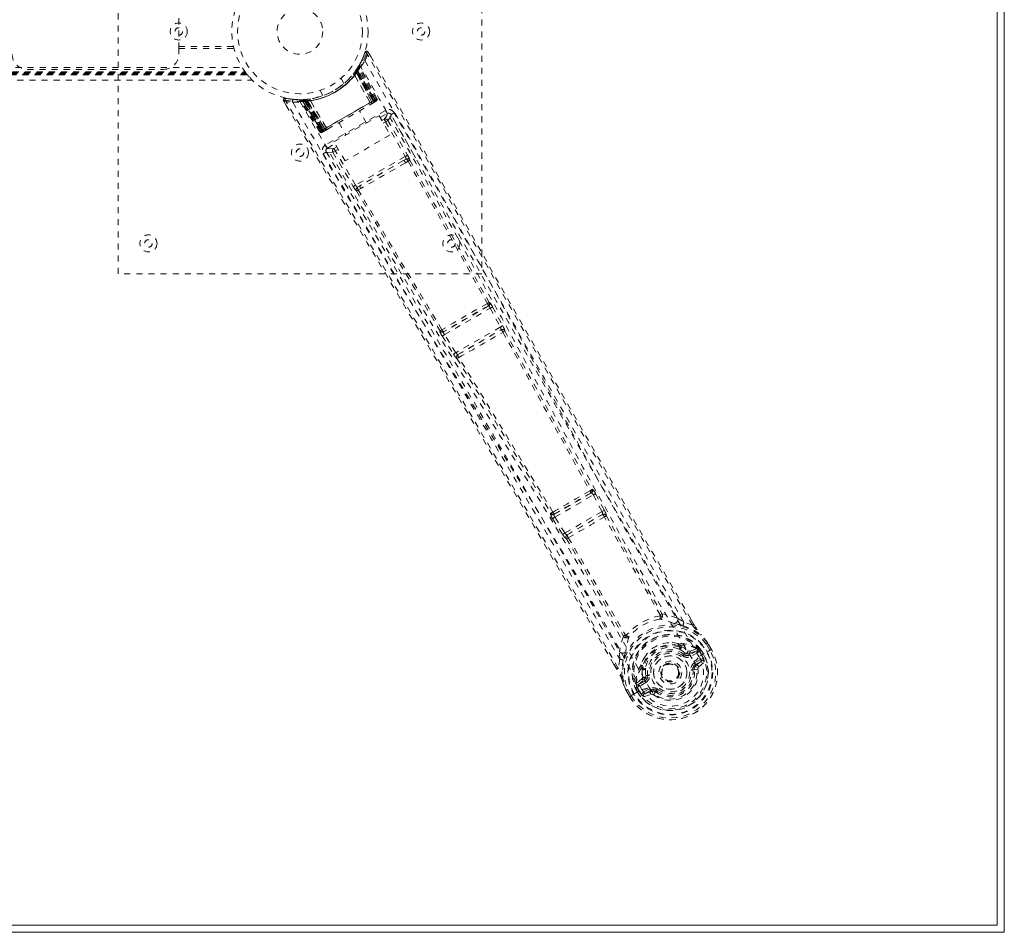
# Model space of a CAD drawing. Header units: inches. Extents: x 25.5 to 109, y 45.4 to 75.2.
# Tile 5 of 6: x 92.8 to 109, y 45.4 to 60.5. Entities that reach past the tile are written whole.
import ezdxf

# ---------------------------------------------------------------- set-up
doc = ezdxf.new("R2010")
doc.units = ezdxf.units.IN
doc.header["$MEASUREMENT"] = 0
doc.linetypes.add('SLD-Dashed', pattern=[0.075, 0.05, -0.025])
doc.linetypes.add('SLD-Solid', pattern=[0])

msp = doc.modelspace()

# ---------------------------------------------------------------- linework, layer by layer
at = {"color": 7, "linetype": 'SLD-Solid', "lineweight": 15}
for p, q in [((109.004, 75.166), (109.004, 45.416)), ((108.886, 75.048), (108.886, 45.534)), ((108.886, 45.534), (108.886, 75.048)), ((108.886, 45.534), (25.622, 45.534)), ((25.622, 45.534), (108.886, 45.534)), ((109.004, 45.416), (25.504, 45.416))]:
    msp.add_line(p, q, dxfattribs=at)
at = {"color": 7, "linetype": 'SLD-Dashed', "lineweight": 0}
for p, q in [((94.379, 56.291), (94.379, 64.291)), ((100.379, 64.291), (100.379, 56.291)), ((95.379, 60.009), (95.379, 60.572)), ((95.379, 60.041), (96.282, 60.041)), ((95.379, 60.009), (96.289, 60.009)), ((95.379, 59.916), (95.379, 60.009)), ((98.4, 59.814), (98.343, 59.708)), ((98.452, 59.945), (98.405, 59.825)), ((98.507, 59.951), (98.48, 59.936)), ((98.548, 59.877), (98.507, 59.951)), ((38.084, 59.698), (96.423, 59.698)), ((92.879, 59.666), (95.129, 59.666)), ((98.294, 59.633), (98.311, 59.657)), ((98.306, 59.649), (98.303, 59.645)), ((98.303, 59.645), (98.327, 59.629)), ((98.347, 59.684), (98.305, 59.62)), ((98.307, 59.651), (98.306, 59.65)), ((98.306, 59.649), (98.329, 59.633)), ((98.347, 59.714), (98.307, 59.651)), ((98.311, 59.656), (98.314, 59.661)), ((98.311, 59.656), (98.335, 59.64)), ((98.314, 59.661), (98.319, 59.669)), ((98.314, 59.661), (98.338, 59.645)), ((98.338, 59.645), (98.335, 59.64)), ((98.335, 59.64), (98.612, 59.16)), ((98.343, 59.675), (98.338, 59.674)), ((98.616, 59.162), (98.338, 59.645)), ((98.622, 59.162), (98.345, 59.687)), ((98.622, 59.166), (98.347, 59.684)), ((98.365, 59.717), (98.357, 59.703)), ((98.638, 59.175), (98.357, 59.703)), ((98.365, 59.746), (98.358, 59.732)), ((98.65, 59.182), (98.365, 59.717)), ((37.914, 59.486), (96.593, 59.486)), ((37.915, 59.486), (96.592, 59.486)), ((37.997, 59.576), (96.51, 59.576)), ((37.997, 59.576), (96.51, 59.576)), ((38.001, 59.581), (96.506, 59.581)), ((38.002, 59.582), (96.505, 59.582)), ((38.004, 59.584), (96.504, 59.584)), ((38.014, 59.596), (96.494, 59.596)), ((38.017, 59.601), (96.49, 59.601)), ((38.029, 59.616), (96.479, 59.616)), ((38.037, 59.627), (96.47, 59.627)), ((96.506, 59.581), (96.51, 59.576)), ((98.105, 59.432), (98.057, 59.516)), ((98.266, 59.595), (98.264, 59.592)), ((98.281, 59.573), (98.28, 59.571)), ((98.537, 59.117), (98.28, 59.571)), ((98.281, 59.573), (98.539, 59.116)), ((98.292, 59.63), (98.315, 59.613)), ((98.294, 59.633), (98.318, 59.616)), ((98.304, 59.619), (98.305, 59.62)), ((98.563, 59.132), (98.304, 59.619)), ((98.305, 59.62), (98.565, 59.133)), ((98.315, 59.613), (98.585, 59.145)), ((98.588, 59.146), (98.318, 59.616)), ((98.601, 59.154), (98.327, 59.629)), ((98.329, 59.633), (98.604, 59.156)), ((97.711, 59.316), (97.759, 59.232)), ((97.135, 59.159), (97.141, 59.189)), ((97.266, 59.174), (97.141, 59.189)), ((97.373, 59.163), (97.357, 59.164)), ((97.469, 59.167), (97.394, 59.163)), ((97.418, 59.152), (97.735, 58.649)), ((97.496, 59.153), (97.42, 59.149)), ((97.458, 59.137), (97.456, 59.166)), ((97.456, 59.166), (97.462, 59.166)), ((97.464, 59.138), (97.462, 59.166)), ((97.47, 59.167), (97.469, 59.167)), ((97.476, 59.168), (97.471, 59.167)), ((97.473, 59.138), (97.471, 59.167)), ((97.478, 59.139), (97.476, 59.168)), ((97.494, 59.14), (97.491, 59.169)), ((97.491, 59.169), (97.495, 59.169)), ((97.498, 59.141), (97.495, 59.169)), ((97.496, 59.153), (97.498, 59.153)), ((97.789, 58.685), (97.496, 59.153)), ((97.498, 59.153), (97.79, 58.685)), ((97.541, 59.175), (97.538, 59.175)), ((97.551, 59.15), (97.549, 59.15)), ((97.815, 58.698), (97.549, 59.15)), ((97.551, 59.15), (97.816, 58.7)), ((98.612, 59.16), (97.741, 58.657)), ((97.752, 58.664), (98.601, 59.154)), ((98.565, 59.133), (98.622, 59.166)), ((98.638, 59.175), (98.65, 59.182)), ((97.109, 59.144), (97.152, 59.071)), ((97.398, 59.149), (97.382, 59.149)), ((97.703, 58.635), (97.382, 59.149)), ((97.715, 58.642), (97.398, 59.149)), ((97.731, 58.651), (97.42, 59.149)), ((97.464, 59.138), (97.458, 59.137)), ((97.458, 59.137), (97.737, 58.655)), ((97.741, 58.657), (97.464, 59.138)), ((97.749, 58.662), (97.473, 59.138)), ((97.478, 59.139), (97.752, 58.664)), ((97.494, 59.14), (97.765, 58.671)), ((97.768, 58.673), (97.498, 59.141)), ((98.585, 59.145), (97.768, 58.673)), ((98.791, 58.988), (97.8, 58.417)), ((98.537, 59.117), (98.539, 59.116)), ((98.553, 59.093), (98.611, 59.126)), ((98.565, 59.133), (98.563, 59.132)), ((98.585, 59.145), (98.588, 59.146)), ((98.615, 59.128), (98.618, 59.13)), ((98.626, 59.135), (98.63, 59.137)), ((98.63, 59.137), (98.629, 59.139)), ((98.637, 59.141), (98.637, 59.141)), ((98.638, 59.141), (98.641, 59.144)), ((97.94, 58.47), (98.686, 58.901)), ((98.476, 58.78), (98.36, 58.981)), ((98.686, 58.901), (98.869, 58.584)), ((98.704, 58.869), (98.821, 58.936)), ((98.733, 58.819), (98.77, 58.841)), ((98.883, 58.919), (98.871, 58.933)), ((98.883, 58.917), (98.878, 58.925)), ((98.884, 58.916), (98.883, 58.917)), ((99.285, 58.207), (98.884, 58.916)), ((97.731, 58.651), (97.789, 58.685)), ((97.765, 58.671), (97.768, 58.673)), ((97.771, 58.641), (97.829, 58.674)), ((97.79, 58.685), (97.789, 58.685)), ((97.815, 58.698), (97.816, 58.7)), ((98.022, 58.786), (98.138, 58.585)), ((98.755, 58.78), (98.792, 58.802)), ((98.792, 58.802), (99.116, 58.227)), ((98.831, 58.824), (99.155, 58.248)), ((97.703, 58.635), (97.715, 58.642)), ((97.741, 58.624), (97.745, 58.626)), ((97.752, 58.63), (97.756, 58.633)), ((97.764, 58.637), (97.755, 58.632)), ((97.764, 58.637), (97.767, 58.639)), ((98.869, 58.584), (98.123, 58.153)), ((97.831, 58.365), (97.959, 58.438)), ((97.987, 58.389), (97.939, 58.361)), ((98.123, 58.153), (97.94, 58.47)), ((98.01, 58.35), (97.962, 58.322)), ((97.809, 58.319), (97.814, 58.303)), ((97.811, 58.309), (97.816, 58.301)), ((97.816, 58.301), (97.817, 58.3)), ((97.817, 58.3), (98.23, 57.599)), ((97.923, 58.299), (97.962, 58.322)), ((97.923, 58.299), (98.259, 57.731)), ((98.298, 57.754), (97.962, 58.322)), ((99.116, 58.227), (98.298, 57.754)), ((99.13, 58.184), (99.089, 58.16)), ((99.089, 58.16), (98.369, 57.744)), ((99.121, 58.125), (99.163, 58.15)), ((98.369, 57.744), (98.327, 57.72)), ((98.341, 57.675), (98.383, 57.699)), ((100.379, 56.291), (94.379, 56.291)), ((100.49, 55.758), (99.749, 55.329)), ((100.484, 55.757), (100.49, 55.758)), ((100.507, 55.818), (100.501, 55.817)), ((100.558, 55.743), (100.725, 55.433)), ((99.765, 55.287), (100.519, 55.722)), ((100.519, 55.722), (100.686, 55.411)), ((99.692, 55.35), (99.688, 55.345)), ((99.727, 55.263), (99.913, 54.963)), ((99.749, 55.329), (99.753, 55.335)), ((99.951, 54.987), (99.765, 55.287)), ((100.686, 55.411), (99.951, 54.987)), ((99.985, 54.955), (100.697, 55.366)), ((100.697, 55.366), (100.697, 55.365)), ((100.758, 55.348), (100.759, 55.348)), ((99.985, 54.955), (99.985, 54.955)), ((99.969, 54.892), (99.97, 54.892)), ((102.189, 52.671), (101.572, 52.315)), ((102.176, 52.669), (102.189, 52.671)), ((102.193, 52.728), (102.206, 52.731)), ((102.259, 52.658), (102.403, 52.385)), ((101.586, 52.271), (102.22, 52.638)), ((102.22, 52.638), (102.364, 52.364)), ((101.521, 52.34), (101.512, 52.331)), ((101.572, 52.315), (101.581, 52.325)), ((102.364, 52.364), (101.751, 52.01)), ((102.403, 52.385), (102.418, 52.354)), ((101.548, 52.248), (101.713, 51.986)), ((101.751, 52.01), (101.586, 52.271)), ((101.789, 51.98), (102.371, 52.316)), ((102.371, 52.316), (102.37, 52.315)), ((102.432, 52.297), (102.432, 52.298)), ((101.713, 51.986), (101.732, 51.958)), ((101.774, 51.918), (101.775, 51.918)), ((101.79, 51.981), (101.789, 51.98)), ((103.608, 50.605), (103.715, 50.537)), ((103.881, 50.499), (103.83, 50.587)), ((103.882, 50.499), (103.832, 50.587)), ((103.856, 50.486), (103.715, 50.537)), ((102.657, 49.926), (102.652, 50.053)), ((103.621, 50.185), (103.64, 50.175)), ((103.653, 50.12), (103.642, 50.139)), ((103.659, 50.155), (103.671, 50.136)), ((103.804, 50.019), (103.929, 50.063)), ((103.925, 50.099), (103.815, 50.059)), ((103.929, 50.063), (103.816, 49.998)), ((103.925, 50.099), (103.939, 50.095)), ((103.944, 50.093), (103.939, 50.094)), ((103.962, 50.074), (103.968, 50.063)), ((103.976, 50.061), (103.962, 50.074)), ((103.968, 50.063), (104.007, 49.996)), ((104.001, 50.076), (103.976, 50.06)), ((104.012, 49.999), (103.976, 50.06)), ((104.001, 50.076), (104.002, 50.076)), ((104.002, 50.076), (104.038, 50.014)), ((104.143, 50.074), (104.085, 50.174)), ((104.1, 50.049), (104.12, 50.06)), ((104.111, 50.189), (104.108, 50.193)), ((104.169, 50.087), (104.109, 50.189)), ((104.169, 50.088), (104.111, 50.189)), ((104.12, 50.06), (104.166, 50.086)), ((104.166, 50.086), (104.169, 50.088)), ((102.657, 49.926), (102.632, 49.778)), ((103.718, 50.004), (103.736, 50.027)), ((103.736, 50.027), (103.748, 50.021)), ((103.804, 50.019), (103.816, 49.998)), ((103.944, 50.037), (103.831, 49.972)), ((103.892, 49.866), (103.993, 49.924)), ((103.907, 49.84), (104.008, 49.898)), ((104.008, 49.898), (103.918, 49.822)), ((103.964, 49.97), (104.095, 50.046)), ((104.007, 49.996), (104.012, 49.999)), ((104.095, 50.046), (104.1, 50.049)), ((102.607, 49.763), (102.562, 49.84)), ((102.563, 49.841), (102.607, 49.764)), ((103.008, 49.811), (103.01, 49.832)), ((103.016, 49.783), (103.027, 49.764)), ((103.039, 49.791), (103.05, 49.771)), ((103.888, 49.755), (103.864, 49.752)), ((103.887, 49.764), (103.888, 49.755)), ((103.946, 49.762), (103.888, 49.755)), ((103.918, 49.822), (103.907, 49.84)), ((103.961, 49.802), (104.053, 49.882)), ((103.021, 49.601), (102.932, 49.525)), ((102.962, 49.504), (103.061, 49.59)), ((103.074, 49.569), (102.962, 49.504)), ((103.061, 49.59), (103.074, 49.569)), ((103.088, 49.654), (103.118, 49.657)), ((103.088, 49.64), (103.088, 49.654)), ((103.355, 49.626), (103.348, 49.64)), ((103.36, 49.619), (103.355, 49.626)), ((102.759, 49.414), (102.761, 49.41)), ((102.819, 49.309), (102.761, 49.41)), ((102.762, 49.411), (102.82, 49.308)), ((102.787, 49.425), (102.844, 49.324)), ((102.893, 49.352), (103.023, 49.427)), ((102.94, 49.462), (102.913, 49.448)), ((102.913, 49.448), (102.913, 49.448)), ((102.949, 49.385), (102.913, 49.448)), ((102.929, 49.511), (102.928, 49.506)), ((102.929, 49.511), (102.932, 49.525)), ((102.932, 49.525), (102.932, 49.525)), ((102.932, 49.525), (102.932, 49.525)), ((102.935, 49.481), (102.941, 49.47)), ((102.94, 49.462), (102.935, 49.481)), ((102.94, 49.462), (102.975, 49.4)), ((102.941, 49.47), (102.98, 49.403)), ((102.98, 49.403), (102.975, 49.4)), ((103.089, 49.543), (102.977, 49.478)), ((103.024, 49.427), (103.023, 49.427)), ((103.049, 49.379), (103.15, 49.437)), ((103.064, 49.353), (103.165, 49.411)), ((103.175, 49.394), (103.165, 49.411)), ((103.263, 49.405), (103.249, 49.386)), ((102.819, 49.309), (102.823, 49.31)), ((102.823, 49.31), (102.868, 49.337)), ((102.868, 49.337), (102.888, 49.349)), ((102.888, 49.349), (102.893, 49.352)), ((102.949, 49.385), (102.949, 49.385)), ((103.056, 49.307), (103.17, 49.346)), ((103.175, 49.394), (103.064, 49.353)), ((103.249, 49.386), (103.241, 49.391))]:
    msp.add_line(p, q, dxfattribs=at)
at = {"color": 7, "linetype": 'SLD-Dashed', "lineweight": 0, "flags": 128}
for points in [[(98.504, 59.949), (98.499, 59.955), (98.492, 59.96), (98.484, 59.963), (98.476, 59.964), (98.469, 59.963), (98.462, 59.96), (98.457, 59.954), (98.453, 59.948)], [(98.451, 59.81), (99.241, 58.43), (100.02, 57.045), (100.787, 55.655), (101.545, 54.266), (102.139, 53.177), (102.737, 52.095), (103.344, 51.025), (103.964, 49.97)], [(103.856, 50.486), (103.448, 51.19), (103.024, 51.925), (102.584, 52.692), (102.186, 53.388), (101.93, 53.838), (101.662, 54.309), (101.383, 54.802), (101.105, 55.292), (100.864, 55.716), (100.546, 56.279), (100.207, 56.879), (99.849, 57.514), (99.516, 58.103), (98.48, 59.936)], [(103.832, 50.587), (102.526, 52.855), (101.183, 55.215), (99.843, 57.585), (98.507, 59.951)], [(96.492, 59.599), (96.502, 59.585), (96.505, 59.582)], [(97.141, 59.186), (97.133, 59.185), (97.125, 59.183), (97.117, 59.18), (97.111, 59.175), (97.107, 59.168), (97.105, 59.161), (97.106, 59.154), (97.108, 59.146)], [(97.109, 59.144), (97.11, 59.144), (97.111, 59.145), (97.117, 59.149), (97.125, 59.153), (97.13, 59.156), (97.135, 59.159)], [(102.632, 49.778), (102.263, 50.418), (101.873, 51.094), (101.46, 51.806), (101.024, 52.553), (100.622, 53.241), (100.202, 53.957), (100.105, 54.121), (100.008, 54.287), (99.91, 54.454), (99.842, 54.569), (99.776, 54.681), (99.707, 54.798), (99.636, 54.92), (99.406, 55.31), (99.149, 55.745), (98.867, 56.223), (98.689, 56.526), (98.499, 56.847), (98.295, 57.193), (98.104, 57.517), (97.854, 57.939), (97.633, 58.315), (97.439, 58.643), (97.273, 58.925), (97.135, 59.159)], [(97.532, 59.176), (97.347, 59.164), (97.305, 59.169)], [(97.368, 59.161), (97.379, 59.155), (97.39, 59.145)], [(97.38, 59.155), (97.383, 59.15), (97.384, 59.149)], [(97.413, 59.164), (97.42, 59.164), (97.456, 59.166)], [(97.415, 59.155), (97.419, 59.151), (97.42, 59.149)], [(98.622, 59.166), (98.622, 59.166), (98.62, 59.165), (98.617, 59.163), (98.613, 59.161), (98.608, 59.158), (98.602, 59.154), (98.595, 59.15), (98.588, 59.146)], [(98.604, 59.156), (98.617, 59.163), (98.628, 59.169), (98.635, 59.173), (98.638, 59.175)], [(98.65, 59.182), (98.647, 59.18), (98.64, 59.176), (98.629, 59.17), (98.616, 59.162)], [(102.562, 49.84), (101.246, 52.115), (99.871, 54.46), (98.491, 56.802), (97.109, 59.144)], [(97.259, 59.122), (98.059, 57.748), (98.87, 56.381), (99.689, 55.022), (100.513, 53.67), (101.159, 52.611), (101.797, 51.553), (102.421, 50.492), (103.024, 49.427)], [(97.381, 59.129), (98.18, 57.758), (98.99, 56.396), (99.809, 55.042), (100.634, 53.695), (101.28, 52.639), (101.917, 51.583), (102.54, 50.524), (103.14, 49.46)], [(97.816, 58.7), (97.995, 58.804), (98.177, 58.909), (98.358, 59.014), (98.537, 59.117)], [(97.831, 58.676), (98.01, 58.779), (98.191, 58.884), (98.373, 58.988), (98.551, 59.092)], [(98.539, 59.116), (98.559, 59.112), (98.564, 59.11)], [(98.564, 59.11), (98.565, 59.122), (98.563, 59.132)], [(98.618, 59.13), (98.622, 59.132), (98.624, 59.134), (98.626, 59.135), (98.627, 59.135)], [(98.618, 59.132), (98.621, 59.133), (98.624, 59.134), (98.625, 59.134), (98.625, 59.134)], [(98.821, 58.936), (98.818, 58.941), (98.812, 58.952), (98.802, 58.969), (98.791, 58.988)], [(98.821, 58.936), (98.815, 58.9), (98.77, 58.841)], [(98.77, 58.841), (98.77, 58.84), (98.772, 58.837), (98.774, 58.834), (98.776, 58.829), (98.78, 58.823), (98.784, 58.816), (98.788, 58.809), (98.792, 58.802)], [(98.831, 58.824), (98.877, 58.883), (98.882, 58.916)], [(103.608, 50.605), (102.022, 53.369), (100.45, 56.143), (98.883, 58.919)], [(103.715, 50.537), (103.345, 51.178), (102.96, 51.848), (102.561, 52.544), (102.181, 53.21), (101.798, 53.884), (101.415, 54.559), (101.043, 55.217), (100.686, 55.848), (100.353, 56.436), (99.981, 57.095), (99.633, 57.713), (99.29, 58.32), (98.935, 58.949)], [(97.765, 58.671), (97.758, 58.667), (97.751, 58.663), (97.745, 58.66), (97.74, 58.657), (97.736, 58.654), (97.733, 58.652), (97.731, 58.651), (97.731, 58.651)], [(97.79, 58.685), (97.798, 58.679), (97.808, 58.674)], [(97.815, 58.698), (97.809, 58.679), (97.808, 58.674)], [(98.831, 58.824), (98.827, 58.821), (98.818, 58.816), (98.806, 58.81), (98.792, 58.802)], [(97.737, 58.655), (97.724, 58.647), (97.713, 58.641), (97.706, 58.637), (97.703, 58.635)], [(97.715, 58.642), (97.718, 58.644), (97.725, 58.648), (97.736, 58.654), (97.749, 58.662)], [(97.731, 58.651), (97.735, 58.646), (97.737, 58.645)], [(97.746, 58.626), (97.745, 58.626), (97.746, 58.627), (97.748, 58.629), (97.751, 58.631)], [(97.757, 58.633), (97.757, 58.633), (97.758, 58.634), (97.76, 58.636), (97.763, 58.638)], [(97.77, 58.641), (97.772, 58.641), (97.773, 58.642)], [(97.8, 58.417), (97.812, 58.397), (97.821, 58.38), (97.828, 58.369), (97.831, 58.365)], [(97.939, 58.361), (97.865, 58.351), (97.831, 58.365)], [(97.939, 58.361), (97.94, 58.36), (97.941, 58.358), (97.943, 58.354), (97.946, 58.349), (97.949, 58.343), (97.953, 58.337), (97.957, 58.33), (97.962, 58.322)], [(97.763, 58.272), (97.954, 57.948), (98.172, 57.579), (98.41, 57.175), (98.626, 56.809), (98.74, 56.617), (98.853, 56.425), (98.966, 56.234), (99.094, 56.016), (99.224, 55.797), (99.35, 55.584), (99.605, 55.15), (99.843, 54.747), (100.062, 54.375), (100.277, 54.01), (100.525, 53.588), (100.95, 52.863), (101.379, 52.13), (101.821, 51.372), (102.249, 50.633), (102.657, 49.926)], [(97.814, 58.303), (97.849, 58.29), (97.923, 58.299)], [(97.814, 58.303), (99.435, 55.557), (101.051, 52.809), (102.652, 50.053)], [(99.155, 58.248), (99.151, 58.246), (99.142, 58.241), (99.13, 58.234), (99.116, 58.227)], [(99.13, 58.184), (99.147, 58.189), (99.16, 58.188)], [(99.089, 58.16), (98.912, 58.058), (98.734, 57.955), (98.551, 57.849), (98.369, 57.744)], [(99.121, 58.125), (98.938, 58.019), (98.752, 57.911), (98.567, 57.804), (98.383, 57.699)], [(99.163, 58.15), (99.822, 56.975), (100.473, 55.798)], [(99.191, 58.167), (99.85, 56.993), (100.501, 55.817)], [(98.298, 57.754), (98.284, 57.746), (98.272, 57.739), (98.263, 57.734), (98.259, 57.731)], [(98.312, 57.66), (98.999, 56.502), (99.692, 55.35)], [(99.723, 55.365), (99.029, 56.517), (98.341, 57.675)], [(100.01, 56.832), (100.709, 55.561), (101.463, 54.174), (102.055, 53.086), (102.65, 52.006), (103.256, 50.938), (103.877, 49.886)], [(100.558, 55.743), (100.557, 55.743), (100.554, 55.741), (100.55, 55.739), (100.545, 55.736), (100.54, 55.733), (100.533, 55.73), (100.526, 55.726), (100.519, 55.722)], [(100.725, 55.433), (100.724, 55.432), (100.721, 55.43), (100.717, 55.428), (100.712, 55.426), (100.706, 55.422), (100.7, 55.419), (100.693, 55.415), (100.686, 55.411)], [(100.725, 55.433), (100.74, 55.403), (100.741, 55.401)], [(99.765, 55.287), (99.758, 55.283), (99.751, 55.279), (99.745, 55.275), (99.74, 55.271), (99.735, 55.268), (99.731, 55.266), (99.728, 55.264), (99.727, 55.263)], [(100.73, 55.328), (101.447, 54.015), (102.164, 52.706)], [(100.745, 55.363), (100.747, 55.361), (100.758, 55.348)], [(100.758, 55.348), (101.476, 54.035), (102.193, 52.728)], [(99.951, 54.987), (99.944, 54.983), (99.937, 54.979), (99.931, 54.975), (99.925, 54.971), (99.92, 54.968), (99.917, 54.966), (99.914, 54.964), (99.913, 54.963)], [(99.913, 54.963), (99.931, 54.935), (99.932, 54.934)], [(99.97, 54.892), (100.748, 53.615), (101.521, 52.34)], [(101.554, 52.354), (100.78, 53.629), (100.001, 54.907)], [(102.189, 52.671), (102.195, 52.67), (102.203, 52.664), (102.212, 52.652), (102.216, 52.645), (102.22, 52.638)], [(102.259, 52.658), (102.258, 52.657), (102.255, 52.656), (102.251, 52.654), (102.246, 52.651), (102.24, 52.648), (102.234, 52.645), (102.227, 52.641), (102.22, 52.638)], [(102.403, 52.385), (102.399, 52.382), (102.39, 52.378), (102.377, 52.371), (102.364, 52.364)], [(102.364, 52.364), (102.367, 52.356), (102.37, 52.348), (102.374, 52.334), (102.374, 52.322), (102.373, 52.319), (102.371, 52.317), (102.371, 52.316)], [(101.586, 52.271), (101.579, 52.267), (101.573, 52.263), (101.567, 52.259), (101.561, 52.256), (101.556, 52.253), (101.553, 52.251), (101.55, 52.249), (101.548, 52.248)], [(101.586, 52.271), (101.581, 52.279), (101.577, 52.286), (101.572, 52.299), (101.57, 52.31), (101.572, 52.315)], [(103.324, 50.656), (102.86, 51.462), (102.403, 52.275)], [(102.432, 52.297), (102.888, 51.485), (103.352, 50.68)], [(101.751, 52.01), (101.744, 52.006), (101.738, 52.002), (101.731, 51.998), (101.726, 51.995), (101.721, 51.992), (101.718, 51.989), (101.715, 51.987), (101.713, 51.986)], [(101.775, 51.918), (102.25, 51.116), (102.715, 50.312)], [(101.808, 51.931), (102.284, 51.129), (102.75, 50.324)], [(103.321, 50.642), (103.33, 50.636), (103.339, 50.634), (103.348, 50.635), (103.355, 50.639), (103.36, 50.645), (103.362, 50.654), (103.362, 50.664), (103.358, 50.674)], [(103.321, 50.642), (103.325, 50.649), (103.325, 50.652), (103.325, 50.654), (103.324, 50.656)], [(103.608, 50.605), (103.486, 50.648), (103.358, 50.674)], [(103.572, 50.51), (103.56, 50.513), (103.552, 50.516)], [(103.699, 50.482), (103.847, 50.425), (103.994, 50.331)], [(103.882, 50.499), (103.883, 50.5), (103.882, 50.499), (103.88, 50.498), (103.876, 50.497), (103.872, 50.494), (103.867, 50.491), (103.861, 50.488), (103.856, 50.486)], [(102.718, 50.304), (102.676, 50.18), (102.652, 50.053)], [(102.718, 50.304), (102.725, 50.296), (102.733, 50.29), (102.741, 50.288), (102.749, 50.289), (102.756, 50.293), (102.761, 50.3), (102.764, 50.31), (102.764, 50.32)], [(102.75, 50.324), (102.751, 50.323), (102.752, 50.322), (102.756, 50.32), (102.764, 50.32)], [(104.001, 50.322), (103.998, 50.327), (103.994, 50.331)], [(104.108, 50.193), (104.054, 50.263), (103.994, 50.331)], [(104.111, 50.189), (104.052, 50.265), (104.001, 50.322)], [(102.758, 50.057), (102.756, 50.049), (102.752, 50.037)], [(103.621, 50.185), (103.526, 50.199), (103.469, 50.196)], [(103.736, 50.027), (103.683, 50.067), (103.635, 50.094)], [(103.671, 50.136), (103.723, 50.107), (103.78, 50.065)], [(103.78, 50.065), (103.8, 50.057), (103.815, 50.059)], [(103.944, 50.037), (103.941, 50.042), (103.938, 50.046), (103.935, 50.051), (103.933, 50.055), (103.931, 50.058), (103.93, 50.06), (103.929, 50.062), (103.929, 50.063)], [(103.968, 50.063), (103.958, 50.048), (103.944, 50.037)], [(103.976, 50.061), (103.976, 50.06), (103.976, 50.06)], [(104.108, 50.193), (104.108, 50.192), (104.106, 50.191), (104.104, 50.189), (104.101, 50.187), (104.097, 50.184), (104.093, 50.181), (104.089, 50.178), (104.085, 50.174)], [(104.085, 50.174), (104.09, 50.178), (104.096, 50.181), (104.101, 50.183), (104.105, 50.186), (104.108, 50.188), (104.11, 50.189), (104.111, 50.189), (104.111, 50.189)], [(104.169, 50.088), (104.17, 50.088), (104.169, 50.088), (104.166, 50.087), (104.163, 50.085), (104.159, 50.083), (104.154, 50.08), (104.149, 50.077), (104.143, 50.074)], [(102.714, 49.913), (102.688, 49.756), (102.697, 49.582)], [(103.075, 49.969), (103.045, 49.921), (103.01, 49.832)], [(103.7, 49.98), (103.703, 49.985), (103.707, 49.989), (103.71, 49.993), (103.713, 49.997), (103.715, 50), (103.717, 50.002), (103.718, 50.003), (103.718, 50.004)], [(103.831, 49.972), (103.829, 49.977), (103.826, 49.982), (103.823, 49.986), (103.821, 49.99), (103.819, 49.993), (103.818, 49.996), (103.817, 49.997), (103.816, 49.998)], [(103.993, 49.924), (104.016, 49.932), (104.039, 49.931)], [(104.008, 49.898), (104.008, 49.899), (104.007, 49.901), (104.006, 49.903), (104.004, 49.906), (104.002, 49.91), (103.999, 49.915), (103.996, 49.919), (103.993, 49.924)], [(102.632, 49.778), (102.626, 49.776), (102.621, 49.772), (102.616, 49.769), (102.612, 49.767), (102.609, 49.765), (102.607, 49.763), (102.606, 49.763), (102.607, 49.763)], [(103.027, 49.764), (103.026, 49.705), (103.034, 49.635)], [(103.877, 49.886), (103.912, 49.816), (103.93, 49.739), (103.931, 49.659), (103.915, 49.579), (103.883, 49.503), (103.836, 49.434), (103.778, 49.375), (103.709, 49.326), (103.633, 49.291), (103.552, 49.27), (103.469, 49.264), (103.387, 49.275), (103.31, 49.3), (103.241, 49.341), (103.184, 49.395), (103.14, 49.46)], [(103.834, 49.748), (103.84, 49.749), (103.845, 49.749), (103.85, 49.75), (103.855, 49.751), (103.858, 49.751), (103.861, 49.752), (103.863, 49.752), (103.864, 49.752)], [(103.892, 49.866), (103.895, 49.861), (103.898, 49.856), (103.901, 49.852), (103.903, 49.848), (103.905, 49.845), (103.906, 49.842), (103.907, 49.841), (103.907, 49.84)], [(102.697, 49.582), (102.698, 49.577), (102.701, 49.572)], [(102.697, 49.582), (102.721, 49.506), (102.759, 49.414)], [(102.761, 49.41), (102.725, 49.499), (102.701, 49.572)], [(103.034, 49.635), (103.031, 49.613), (103.021, 49.601)], [(103.089, 49.543), (103.086, 49.548), (103.083, 49.553), (103.081, 49.557), (103.078, 49.561), (103.077, 49.564), (103.075, 49.567), (103.074, 49.568), (103.074, 49.569)], [(103.147, 49.661), (103.142, 49.66), (103.136, 49.66), (103.131, 49.659), (103.127, 49.658), (103.123, 49.658), (103.12, 49.658), (103.118, 49.657), (103.118, 49.657)], [(102.759, 49.414), (102.76, 49.414), (102.762, 49.415), (102.764, 49.416), (102.768, 49.417), (102.772, 49.419), (102.777, 49.421), (102.782, 49.423), (102.787, 49.425)], [(102.761, 49.41), (102.761, 49.41), (102.762, 49.41), (102.764, 49.412), (102.767, 49.413), (102.771, 49.416), (102.776, 49.419), (102.781, 49.422), (102.787, 49.425)], [(102.94, 49.462), (102.94, 49.462), (102.94, 49.462)], [(102.977, 49.478), (102.959, 49.472), (102.941, 49.47)], [(102.975, 49.4), (102.972, 49.398), (102.966, 49.395), (102.958, 49.39), (102.949, 49.385)], [(102.962, 49.504), (102.962, 49.504), (102.963, 49.502), (102.964, 49.5), (102.966, 49.496), (102.968, 49.492), (102.971, 49.488), (102.974, 49.483), (102.977, 49.478)], [(103.15, 49.437), (103.153, 49.432), (103.155, 49.428), (103.158, 49.423), (103.16, 49.419), (103.162, 49.416), (103.164, 49.414), (103.164, 49.412), (103.165, 49.411)], [(103.281, 49.429), (103.278, 49.424), (103.274, 49.42), (103.271, 49.416), (103.269, 49.412), (103.266, 49.409), (103.265, 49.407), (103.264, 49.406), (103.263, 49.405)], [(102.844, 49.324), (102.839, 49.321), (102.833, 49.318), (102.829, 49.315), (102.825, 49.313), (102.822, 49.311), (102.82, 49.309), (102.819, 49.309), (102.819, 49.309)], [(103.021, 49.342), (103.031, 49.364), (103.049, 49.379)], [(103.049, 49.379), (103.052, 49.374), (103.055, 49.369), (103.057, 49.365), (103.059, 49.361), (103.061, 49.358), (103.063, 49.355), (103.064, 49.354), (103.064, 49.353)]]:
    msp.add_lwpolyline(points, dxfattribs=at)
at = {"color": 7, "linetype": 'SLD-Dashed', "lineweight": 0}
for centre, radius in [((97.379, 60.291), 1.125), ((97.379, 60.291), 1.03), ((97.379, 60.291), 0.376), ((95.379, 60.291), 0.141), ((95.379, 60.291), 0.0625), ((99.379, 60.291), 0.141), ((99.379, 60.291), 0.0625), ((97.379, 58.291), 0.141), ((97.379, 58.291), 0.0625), ((94.879, 56.791), 0.141), ((99.879, 56.791), 0.141), ((94.879, 56.791), 0.0625), ((99.879, 56.791), 0.0625), ((103.491, 49.705), 0.7), ((103.491, 49.705), 0.69), ((103.491, 49.705), 0.623), ((103.491, 49.705), 0.32), ((103.491, 49.705), 0.275), ((103.491, 49.705), 0.188), ((103.491, 49.705), 0.156), ((103.491, 49.705), 0.142), ((103.491, 49.705), 0.139), ((103.491, 49.705), 0.138)]:
    msp.add_circle(centre, radius, dxfattribs=at)
for centre, radius, start, end in [((98.48, 59.936), 0.03, 29.472, 162.1494), ((92.879, 59.916), 0.25, 180, 270), ((95.129, 59.916), 0.25, 270, 360), ((97.378, 60.291), 1.158, 257.8713, 342.137), ((97.379, 60.291), 1.127, 329.5249, 334.6585), ((97.275, 60.5), 1.363, 324.4473, 329.5874), ((97.387, 60.288), 1.119, 334.6333, 342.1077), ((98.425, 59.795), 0.03, 30.2571, 154.0797), ((97.362, 60.325), 1.204, 334.6742, 341.8787), ((98.447, 59.882), 0.0633, 58.5091, 85.8972), ((97.363, 60.319), 1.19, 270.8801, 329.1199), ((97.379, 60.291), 1.127, 270.4733, 329.5267), ((97.379, 60.29), 1.155, 274.2141, 325.7859), ((97.586, 60.145), 0.874, 323.5636, 325.4762), ((98.389, 59.579), 0.109, 121.2478, 150.482), ((98.331, 59.633), 0.0297, 145.444, 208.5238), ((98.331, 59.634), 0.0297, 145.5213, 208.535), ((98.426, 59.578), 0.137, 119.4102, 143.5143), ((97.59, 59.965), 0.807, 334.3663, 339.6535), ((97.596, 59.966), 0.805, 335.5296, 340.9267), ((97.574, 59.978), 0.833, 336.4612, 341.7544), ((98.373, 59.699), 0.0299, 149.2598, 208.189), ((97.623, 60.151), 0.846, 328.8026, 330.3418), ((98.355, 59.676), 0.0429, 47.0156, 95.8217), ((98.384, 59.717), 0.0299, 150.3021, 208.0904), ((98.392, 59.731), 0.03, 151.0747, 208.013), ((-35.804, -18.069), 155.099, 28.89694, 30.0971), ((97.461, 60.353), 1.228, 216.2553, 218.0475), ((97.373, 60.286), 1.118, 216.8463, 225.6373), ((97.303, 60.23), 1.028, 218.0852, 219.2544), ((97.379, 60.29), 1.155, 274.9106, 325.0894), ((97.379, 60.29), 1.155, 275.8866, 324.1134), ((97.397, 60.259), 1.12, 277.9255, 322.0744), ((98.297, 59.601), 0.0345, 194.8322, 241.044), ((98.296, 59.6), 0.031, 190.2059, 241.7017), ((97.64, 59.925), 0.732, 331.2375, 335.2461), ((97.135, 59.159), 0.03, 77.8469, 210.5317), ((97.378, 60.284), 1.12, 257.8963, 265.3622), ((97.285, 59.137), 0.03, 85.9296, 209.7334), ((97.379, 60.291), 1.128, 265.3425, 270.4733), ((97.357, 59.134), 0.03, 31.9802, 88.9275), ((97.378, 60.283), 1.12, 268.9241, 269.81), ((97.358, 59.093), 0.0707, 61.4584, 88.8937), ((97.379, 60.126), 0.963, 269.6259, 272.5176), ((97.373, 59.133), 0.0299, 31.8996, 89.7007), ((97.377, 60.315), 1.154, 269.9245, 273.9569), ((97.423, 59.138), 0.0429, 144.1737, 192.9845), ((97.379, 60.291), 1.128, 270.7816, 275.7084), ((97.394, 59.134), 0.0299, 31.7998, 90.7502), ((97.394, 59.133), 0.03, 46.8725, 91.2413), ((97.471, 59.137), 0.0297, 31.4835, 94.4722), ((97.473, 59.137), 0.0297, 31.4788, 94.5482), ((97.565, 59.883), 0.733, 264.7563, 268.7669), ((97.518, 59.151), 0.0311, 358.3234, 49.6447), ((97.517, 59.151), 0.0345, 358.9569, 45.1548), ((98.239, 58.936), 0.422, 27.0339, 30.9619), ((98.589, 59.154), 0.0353, 291.8054, 20.6808), ((97.858, 58.721), 0.863, 28.4301, 30.2068), ((98.596, 59.152), 0.03, 300.0638, 28.0696), ((98.262, 58.95), 0.408, 26.9304, 30.9977), ((98.612, 59.161), 0.03, 323.5066, 28.0128), ((98.623, 59.168), 0.03, 299.9976, 28.0109), ((98.622, 59.168), 0.0305, 320.714, 27.6442), ((97.356, 60.318), 1.2, 258.1046, 265.3363), ((97.249, 60.487), 1.365, 270.4173, 275.5484), ((97.553, 59.969), 0.837, 258.2594, 263.5254), ((97.551, 59.944), 0.809, 259.0869, 264.4586), ((97.556, 59.954), 0.816, 260.3787, 265.6039), ((98.538, 59.114), 0.0266, 300.7983, 351.4554), ((98.538, 59.118), 0.0299, 300.1883, 28.1989), ((98.203, 58.916), 0.446, 27.1848, 30.9056), ((98.211, 58.921), 0.439, 27.1515, 30.9285), ((98.611, 59.162), 0.0315, 299.3195, 332.3609), ((98.669, 59.026), 0.119, 105.9048, 109.5565), ((98.843, 58.898), 0.105, 29.364, 120.0832), ((98.792, 58.801), 0.0451, 29.6173, 119.5739), ((98.843, 58.897), 0.045, 52.0115, 119.9784), ((100.331, 56.447), 2.865, 119.1596, 120.3594), ((98.122, 58.869), 0.423, 209.0423, 212.9635), ((98.152, 58.886), 0.443, 209.0863, 212.8322), ((98.153, 58.887), 0.441, 209.0762, 212.8424), ((97.814, 58.7), 0.0299, 211.7987, 299.8124), ((97.818, 58.699), 0.0265, 248.368, 299.3816), ((97.729, 58.651), 0.03, 211.9952, 299.9949), ((97.73, 58.652), 0.0305, 212.3641, 279.3683), ((97.741, 58.658), 0.03, 211.9881, 276.559), ((97.756, 58.667), 0.03, 211.9299, 299.9381), ((98.454, 59.065), 0.826, 209.7707, 211.6276), ((97.74, 58.66), 0.0315, 267.944, 300.6916), ((98.101, 58.857), 0.411, 209.0093, 213.0501), ((98.117, 58.866), 0.42, 209.0293, 212.9762), ((97.853, 58.326), 0.105, 119.9141, 210.6403), ((97.853, 58.326), 0.045, 120.021, 187.9913), ((97.962, 58.322), 0.0451, 120.4268, 210.3599), ((99.227, 55.82), 2.856, 119.6393, 120.8429), ((99.053, 58.182), 0.0773, 1.6307, 35.4569), ((99.095, 58.117), 0.0757, 25.3516, 61.8353), ((98.911, 58.092), 0.289, 14.9824, 32.6475), ((99.157, 58.15), 0.0384, 27.0823, 85.3605), ((99.06, 58.102), 0.0652, 20.54, 63.5501), ((99.04, 58.377), 0.259, 298.455, 305.7648), ((98.516, 57.864), 0.289, 207.3523, 225.0236), ((98.368, 57.786), 0.0773, 204.5362, 238.3848), ((98.352, 57.682), 0.0456, 121.9208, 209.0057), ((98.402, 57.718), 0.075, 178.0038, 214.8098), ((98.434, 57.74), 0.0652, 176.4367, 219.4347), ((98.206, 57.895), 0.258, 294.2287, 301.5514), ((118.161, 24.295), 36.13, 119.3135, 120.6867), ((116.632, 26.944), 33.03, 119.2675, 120.7325), ((100.411, 55.919), 0.136, 296.7369, 311.1156), ((100.428, 55.763), 0.0567, 353.3766, 37.5248), ((100.461, 55.796), 0.0451, 300.5749, 28.0332), ((100.467, 55.796), 0.0451, 300.5571, 28.0566), ((100.461, 55.705), 0.0601, 16.9027, 61.4013), ((100.354, 55.657), 0.222, 22.8816, 46.3575), ((99.904, 55.397), 0.222, 193.6386, 217.1222), ((99.727, 55.369), 0.0451, 211.9421, 299.4421), ((99.648, 55.478), 0.136, 288.8637, 303.2838), ((99.73, 55.374), 0.0451, 211.9693, 299.423), ((99.775, 55.387), 0.057, 202.6148, 246.4839), ((99.809, 55.328), 0.0601, 178.5977, 223.1028), ((83.672, 84.032), 33.341, 299.2942, 300.7058), ((83.586, 84.181), 33.562, 299.2811, 300.7189), ((100.635, 55.375), 0.0626, 351.54, 35.5207), ((100.719, 55.327), 0.0451, 28.3699, 119.3709), ((100.718, 55.328), 0.0433, 52.775, 120.2205), ((100.665, 55.303), 0.0697, 20.9228, 63.0572), ((100.674, 55.44), 0.125, 296.4454, 312.2351), ((100.641, 55.338), 0.118, 4.6488, 32.0139), ((100.036, 54.989), 0.118, 207.9897, 235.3615), ((100.008, 55.013), 0.0626, 204.483, 248.456), ((100.008, 54.916), 0.0451, 120.6343, 211.6236), ((100.008, 54.916), 0.0451, 120.635, 211.6278), ((100.055, 54.951), 0.0697, 176.9386, 219.08), ((99.932, 55.01), 0.123, 287.658, 303.662), ((120.367, 20.474), 37.017, 119.455, 120.5447), ((118.324, 24.012), 32.893, 119.4021, 120.598), ((102.124, 52.789), 0.0919, 296.0235, 318.5437), ((102.115, 52.67), 0.0608, 358.309, 36.2195), ((102.153, 52.707), 0.0451, 300.8995, 27.3949), ((102.166, 52.71), 0.0451, 300.8623, 27.5155), ((102.105, 52.6), 0.165, 20.5897, 52.3715), ((101.676, 52.353), 0.165, 187.6331, 219.4057), ((101.55, 52.355), 0.0451, 212.4874, 299.1377), ((101.503, 52.431), 0.092, 281.4692, 303.9841), ((101.559, 52.365), 0.0451, 212.6015, 299.1044), ((101.61, 52.379), 0.0612, 203.9343, 241.5388), ((102.339, 52.304), 0.0933, 355.8674, 32.4636), ((85.386, 81.062), 33.389, 299.4253, 300.5746), ((85.746, 80.439), 32.721, 299.3989, 300.601), ((102.392, 52.276), 0.0451, 27.8497, 118.9539), ((102.322, 52.242), 0.0873, 21.8104, 56.8089), ((102.392, 52.277), 0.0451, 27.8572, 118.9594), ((102.364, 52.355), 0.0889, 296.1777, 319.6267), ((101.803, 52.037), 0.0588, 207.8404, 256.6296), ((101.815, 52.002), 0.0933, 207.5325, 244.1358), ((101.812, 51.942), 0.0451, 121.0393, 212.1461), ((101.813, 51.942), 0.0451, 121.0424, 212.1528), ((101.759, 52.004), 0.0879, 280.2445, 303.9533), ((101.877, 51.985), 0.0872, 183.1826, 218.1982), ((103.497, 49.693), 0.965, 100.5263, 139.4748), ((103.461, 49.756), 0.844, 99.7729, 140.2271), ((103.304, 50.647), 0.0608, 283.4558, 26.3341), ((103.246, 50.619), 0.0786, 336.2591, 16.6754), ((103.177, 49.711), 0.887, 65.0288, 80.8694), ((103.288, 50.727), 0.0795, 297.492, 323.947), ((103.365, 50.686), 0.0143, 206.6708, 242.4426), ((103.554, 50.577), 0.0608, 268.0315, 27.6173), ((103.491, 49.705), 0.787, 38.3239, 201.6761), ((103.491, 49.705), 0.758, 38.3238, 201.6762), ((103.149, 48.346), 2.205, 75.5692, 78.9413), ((103.089, 50.694), 0.645, 340.7471, 345.9055), ((106.672, 52.849), 3.676, 220.0106, 223.238), ((104.937, 51.075), 1.201, 208.6554, 218.8152), ((102.707, 50.391), 0.0795, 276.0556, 302.5084), ((102.703, 50.304), 0.0143, 357.5525, 33.3762), ((102.768, 50.338), 0.0608, 213.6678, 316.5428), ((103.642, 49.98), 0.888, 159.1312, 174.971), ((102.821, 50.374), 0.0786, 223.3238, 263.7387), ((103.491, 49.705), 0.632, 36.0641, 203.936), ((103.491, 49.705), 0.602, 36.2697, 203.7303), ((102.704, 50.086), 0.0608, 212.3835, 331.9695), ((103.491, 49.705), 0.78, 210, 29.4852), ((103.491, 49.705), 0.78, 210.5288, 29.4712), ((103.491, 49.705), 0.75, 210.4562, 29.5438), ((103.509, 49.672), 0.494, 76.9721, 163.028), ((103.496, 49.695), 0.453, 69.7481, 170.2512), ((103.481, 49.72), 0.476, 91.4723, 148.5267), ((103.487, 49.71), 0.411, 69.0117, 170.9883), ((103.491, 49.705), 0.376, 52.774, 187.226), ((103.491, 49.705), 0.346, 52.7741, 187.226), ((103.652, 49.688), 0.497, 54.8142, 93.6303), ((103.583, 50.169), 0.0404, 337.2258, 22.6881), ((103.614, 50.122), 0.0326, 31.6537, 77.8235), ((103.643, 50.123), 0.0305, 253.9346, 24.3701), ((103.617, 50.126), 0.0371, 299.2749, 349.8293), ((103.619, 50.136), 0.0444, 25.0041, 62.702), ((103.618, 50.183), 0.0507, 298.2627, 325.666), ((103.629, 50.164), 0.0505, 298.2743, 325.7551), ((103.706, 49.718), 0.439, 60.0689, 96.0866), ((103.751, 50.055), 0.031, 241.5933, 20.0513), ((103.789, 50.045), 0.0299, 301.0436, 29.0089), ((103.914, 50.089), 0.0305, 299.0389, 6.1719), ((103.893, 50.026), 0.0843, 35.3967, 52.6298), ((104.085, 50.174), 0.03, 30.2178, 35.2738), ((102.834, 50.545), 0.644, 254.0877, 259.2601), ((104.837, 49.321), 2.204, 161.058, 164.4312), ((103.491, 49.705), 0.629, 210.5444, 29.4557), ((103.491, 49.705), 0.599, 210.5443, 29.4557), ((103.497, 49.694), 0.543, 209.3659, 30.6341), ((103.491, 49.705), 0.275, 359.9996, 180.0004), ((103.772, 50.075), 0.119, 232.7741, 299.9994), ((103.772, 50.075), 0.089, 232.774, 300), ((103.777, 50.069), 0.0567, 238.2281, 297.9774), ((103.758, 50.095), 0.242, 299.7354, 328.8242), ((103.491, 49.705), 0.593, 22.3909, 29.4476), ((104.024, 49.873), 0.0299, 17.8887, 121.9558), ((104.461, 49.234), 0.887, 118.4983, 120.4125), ((103.849, 49.852), 0.206, 8.3468, 22.339), ((101.579, 49.137), 1.203, 21.19, 31.3395), ((99.177, 48.522), 3.676, 16.7621, 19.9895), ((103.418, 49.558), 0.491, 146.1272, 185.5133), ((103.372, 49.525), 0.439, 143.934, 179.9025), ((103.053, 49.809), 0.0444, 177.3779, 215.0124), ((103.042, 49.856), 0.0404, 217.3027, 262.7825), ((103.012, 49.834), 0.0506, 274.3222, 301.7452), ((103.052, 49.782), 0.0305, 215.6341, 346.0642), ((103.023, 49.814), 0.0504, 274.2173, 301.7577), ((103.068, 49.806), 0.0326, 162.158, 208.3726), ((103.063, 49.806), 0.0371, 250.1714, 300.7243), ((103.545, 49.741), 0.465, 175.8374, 190.7959), ((103.491, 49.705), 0.459, 232.774, 7.226), ((103.491, 49.705), 0.4, 232.774, 7.226), ((103.491, 49.705), 0.376, 232.774, 7.226), ((103.491, 49.705), 0.346, 232.7738, 7.2262), ((103.491, 49.705), 0.157, 95.1542, 140.0596), ((103.952, 49.763), 0.119, 120, 187.2269), ((103.952, 49.763), 0.089, 120, 187.226), ((103.958, 49.764), 0.0715, 124.7887, 179.7496), ((103.932, 49.796), 0.0301, 12.3462, 118.5783), ((103.991, 49.768), 0.0455, 131.3578, 187.4669), ((103.047, 49.617), 0.0299, 210.9979, 298.9503), ((103.057, 49.655), 0.031, 220.163, 358.1997), ((103.032, 49.638), 0.0565, 301.9522, 1.5724), ((103.029, 49.646), 0.089, 300, 7.226), ((103.029, 49.646), 0.119, 300.0003, 7.227), ((103.491, 49.705), 0.275, 179.9996, 0.0004), ((102.946, 49.53), 0.0305, 233.8281, 300.9596), ((103.042, 49.525), 0.115, 189.7066, 202.2676), ((103.491, 49.705), 0.593, 210.5524, 217.6091), ((103.016, 49.676), 0.249, 271.7059, 299.8611), ((103.209, 49.334), 0.119, 52.7756, 119.9988), ((103.209, 49.334), 0.089, 52.774, 120), ((103.206, 49.329), 0.0714, 60.3136, 115.2503), ((103.184, 49.468), 0.206, 217.6657, 231.6522), ((103.078, 49.327), 0.0299, 118.049, 222.1081), ((103.191, 49.368), 0.0301, 121.4488, 227.6258), ((103.185, 49.303), 0.0455, 52.5256, 108.6489), ((104.349, 48.513), 1.405, 141.5633, 143.9832)]:
    msp.add_arc(centre, radius, start, end, dxfattribs=at)

doc.saveas('drawing.dxf')
